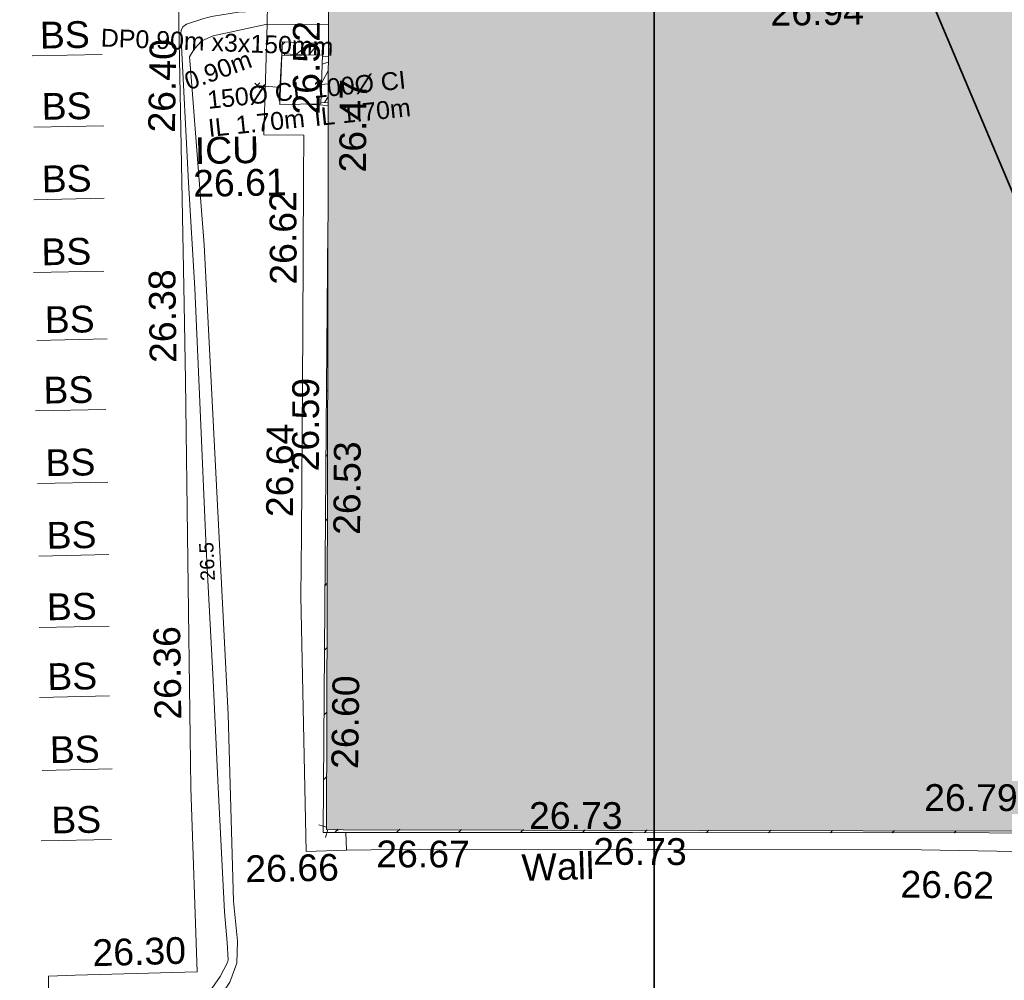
# Model space of a CAD drawing. Header units: millimetres. Extents: x -290717 to 520720, y -103372 to 287762.
# Tile 220 of 256: x 52826 to 66623, y -33671 to -20210. Entities that reach past the tile are written whole.
import ezdxf

# ---------------------------------------------------------------- set-up
doc = ezdxf.new("R2010")
doc.units = ezdxf.units.MM
for name, pattern in [('IMPORT-HIDDEN2 _3_', [4762.5, 3175, -1587.5]), ('IMPORT-UG_DRAINAGE_UNIDENTIFIED_QLB2 _2_', [2700, 1500, -300.0000000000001, 0, -250, 150, -300.0000000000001, 0, -200]), ('IMPORT-UG_ELEC_LV_QLB2 _2_', [2700, 1500, -300.0000000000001, 0, -250, 150, -300.0000000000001, 0, -200]), ('IMPORT-UG_ELEC_STREET LIGHTING_QLB2 _2_', [2700, 1500, -300.0000000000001, 0, -250, 150, -300.0000000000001, 0, -200])]:
    doc.linetypes.add(name, pattern=pattern)
for name, color, linetype, lineweight, true_color in [('00_TOPO_EAVE', 7, 'Continuous', 9, 0x666666), ('00_UAV_BIKE_STAND', 1, 'Continuous', 9, 0xff0000), ('00_UAV_BUILDING_HATCH', 7, 'Continuous', 9, 0x999999), ('00_UAV_BUILDING_OUTLINE', 5, 'Continuous', 9, 0x0000ff), ('00_UAV_CONCRETE', 9, 'Continuous', 9, 0x808080), ('00_UAV_FOOTPATH', 7, 'Continuous', 9, 0xa50000), ('00_UAV_FORM_LINES', 7, 'Continuous', 9, 0x666666), ('00_UAV_SERV_IC', 5, 'Continuous', 9, 0x0000ff), ('00_UAV_WALL', 7, 'Continuous', 9, 0x7c00a5), ('01_DTM_CONTOUR_MNR', 7, 'Continuous', 9, 0xa5a552), ('01_DTM_CONTOUR_MNR_LABELS', 7, 'Continuous', 9, 0xa5a552), ('12333-PUM-2D-U-0001-C01 - Rev2_REVIT IMPORT_dwg', 7, 'Continuous', 9, 0x767676), ('A_RHA_Line', 7, 'Continuous', 9, 0x00a600), ('PUM-CHAMBER EXTENTS', 6, 'IMPORT-HIDDEN2 _3_', 9, 0xff00ff), ('PUM-ELECTRIC-LV-QLB2', 1, 'IMPORT-UG_ELEC_LV_QLB2 _2_', 9, 0xff0000), ('PUM-ELECTRIC-MH', 1, 'Continuous', 9, 0xff0000), ('PUM-UNIDENTIFIED-QLB2', 150, 'IMPORT-UG_DRAINAGE_UNIDENTIFIED_QLB2 _2_', 9, 0x007fff)]:
    doc.layers.add(name, color=color, linetype=linetype, lineweight=lineweight, true_color=true_color)
for name, color, linetype, lineweight in [('A_RHA_Detail', 7, 'Continuous', 9), ('A_RHA_Text', 7, 'Continuous', 9), ('GEN-TEXT', 7, 'Continuous', 9)]:
    doc.layers.add(name, color=color, linetype=linetype, lineweight=lineweight)
doc.styles.add('Arial_1', font='arial.ttf', dxfattribs={"height": 250})
doc.styles.add('Swis721 Lt BT_1', font='swissl.ttf', dxfattribs={"height": 200})
doc.styles.add('Swis721 Lt BT_2', font='swissl.ttf', dxfattribs={"height": 375})

# ---------------------------------------------------------------- blocks, each defined once
blk = doc.blocks.new('12333-PUM-2D-U-0001-C01 - Rev2_REVIT IMPORT_dwg_MSL_Eaves_SYM_1-V103-Site Location Plan Existing')
at = {"layer": '00_TOPO_EAVE', "color": 254, "true_color": 0xcccccc}
for p, q in [((-66.62497351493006, 21.6903242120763), (-356.5791934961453, 116.0873754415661)), ((-116.0873754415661, -356.5791934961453), (-22.29152353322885, -68.47164433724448)), ((356.5791934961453, -116.0873754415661), (225.1817043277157, -73.30981035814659))]:
    blk.add_line(p, q, dxfattribs=at)
blk = doc.blocks.new('12333-PUM-2D-U-0001-C01 - Rev2_REVIT IMPORT_dwg_MGS62954_T2_Galway_ITM_3d_Rev1-2077680-Site Location Plan Existing')
at = {"layer": '00_UAV_BUILDING_HATCH', "true_color": 0xcccccc}
h = blk.add_hatch(dxfattribs=at)
h.set_pattern_fill('FP_1', color=254, style=0, pattern_type=2)
h.set_pattern_definition([(45, (0, 0), (-441.9417382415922, 441.9417382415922), [])])
h.paths.add_polyline_path([(533971675.2825558, 725522593.5417731), (533971674.2385213, 725522613.4642802), (533958527.84701, 725522878.4017946), (533958667.9126847, 725530330.2946466), (533958477.7048926, 725522832.8325349), (533971673.891213, 725522593.567)])
h.paths.add_polyline_path([(533967520.1126879, 725534544.5790929), (533967522.6341133, 725534550.2937528), (533958779.7048925, 725534736.8325346), (533958779.3318969, 725534715.4636313), (533966666.4611503, 725534561.2682025)])
at = {"layer": '00_UAV_BIKE_STAND', "color": 254, "true_color": 0xcccccc}
for p, q in [((533955572.0902099, 725533786.8644042), (533954589.0902098, 725533783.8644043)), ((533955579.0902098, 725532787.8644042), (533954596.0902098, 725532784.8644042)), ((533955563.0902098, 725531771.8644043), (533954580.0902097, 725531768.8644043)), ((533955540.0902098, 725530749.8644041), (533954557.0902098, 725530746.8644044)), ((533955571.0902098, 725529798.8644042), (533954588.0902099, 725529795.8644042)), ((533955535.0902097, 725528811.8644042), (533954552.0902098, 725528808.8644041)), ((533955546.0902098, 725527794.8644041), (533954563.09021, 725527791.8644042)), ((533955544.0902095, 725526776.8644042), (533954561.0902097, 725526773.8644042)), ((533955530.0902098, 725525774.8644043), (533954547.0902098, 725525771.8644043)), ((533955519.0902098, 725524796.8644043), (533954536.0902098, 725524793.8644043)), ((533955537.0902098, 725523772.8644041), (533954554.0902097, 725523769.864404)), ((533955510.0902097, 725522786.8644042), (533954527.0902097, 725522783.8644042))]:
    blk.add_line(p, q, dxfattribs=at)
at = {"layer": '00_UAV_BUILDING_OUTLINE', "color": 254, "true_color": 0xcccccc, "flags": 128}
blk.add_lwpolyline([(533958692.4888417, 725531299.0183951), (533958621.348977, 725528494.882806), (533958494.5531965, 725523496.9458159), (533958477.7048926, 725522832.8325349), (533962810.820717, 725522754.2670121), (533967807.9413472, 725522663.6621425), (533971675.2825558, 725522593.5417731)], dxfattribs=at)
at = {"layer": '00_UAV_CONCRETE', "color": 254, "true_color": 0xcccccc, "flags": 128}
blk.add_lwpolyline([(533958800.5362047, 725522577.8525178), (533958233.5362049, 725522570.8525177), (533958224.5362047, 725526141.8525177), (533958245.4250489, 725527003.4387139), (533958315.09021, 725529876.8644042), (533958363.3828346, 725532001.7398877), (533958377.0902098, 725532604.8644043), (533957819.0902099, 725532622.8644043), (533957893.09021, 725534168.8644043), (533958748.1828706, 725534147.7799276)], dxfattribs=at)
at = {"layer": '00_UAV_FOOTPATH', "color": 254, "true_color": 0xcccccc, "flags": 128}
blk.add_lwpolyline([(533954543.5362046, 725518295.8525176), (533954594.5362048, 725520886.8525176), (533954969.5556239, 725520890.8114558), (533956678.5362046, 725520908.8525175), (533956635.5362048, 725523490.8525175), (533956638.2012002, 725524198.186704), (533956647.5362047, 725526675.8525176), (533956657.7498484, 725529198.0418938), (533956662.0902098, 725530269.8644043), (533956655.3128027, 725534197.9389223), (533956654.748715, 725534524.8749026), (533957901.8410175, 725534469.5161713), (533957893.0902098, 725534168.8644043)], dxfattribs=at)
at = {"layer": '00_UAV_FORM_LINES', "color": 254, "true_color": 0xcccccc, "flags": 128}
blk.add_lwpolyline([(533954629.5362047, 725518644.8525176), (533954661.5365, 725519154.8525002), (533954730.5365, 725519313.8525002), (533954815.5365, 725519416.8525001), (533955037.5365, 725519566.8525001), (533955210.5365, 725519673.8525001), (533956348.5365, 725520080.8525002), (533956733.5365, 725520283.8525002), (533956933.5365, 725520465.8525001), (533957134.5365, 725520757.8525002), (533957235.5365, 725521022.8525002), (533957253.5365002, 725521328.8525002), (533957204.5365002, 725521890.8525002), (533957175.5365001, 725524506.8525001), (533957069.5365002, 725527624.8525002), (533956955.5365, 725531093.8525001), (533956805.5365, 725533566.8525002), (533956795.5365001, 725533729.8525002), (533956860.5365, 725533838.8525001), (533956971.5365002, 725533951.8525001), (533957133.5365001, 725534022.8525002), (533957893.0902098, 725534168.8644043)], dxfattribs=at)
at = {"layer": '00_UAV_SERV_IC', "color": 254, "true_color": 0xcccccc}
for p, q in [((533958050.7000002, 725533042.2000002), (533958088.8000001, 725533728)), ((533958088.8000001, 725533728), (533958660.3000002, 725533728.0000001)), ((533958660.3000002, 725533728.0000001), (533958622.2000001, 725533042.2)), ((533958050.7000002, 725533042.2000002), (533958622.2000001, 725533042.2))]:
    blk.add_line(p, q, dxfattribs=at)
at = {"layer": '00_UAV_WALL', "color": 254, "true_color": 0xcccccc, "flags": 128}
for points in [[(533963181.9982296, 725522511.875363), (533959842.5362046, 725522571.8525176), (533958800.5362046, 725522577.8525177), (533958797.8683781, 725522827.0275176)], [(533963181.9982296, 725522511.875363), (533966853.3220001, 725522441.2110001), (533968180.5371634, 725522397.8649372), (533968782.322, 725522378.211), (533968730.3220001, 725519482.2110002), (533970231.6073134, 725519468.8724818), (533973007.3220001, 725519444.211), (533975231.0834205, 725519404.6285964), (533977052.322, 725519372.211), (533980229.7220891, 725519289.6698439), (533980709.322, 725519277.2110001), (533982789.322, 725519240.2110001), (533982804.322, 725519555.211), (533982455.9755315, 725519566.7667973), (533980716.4463534, 725519624.4726977), (533980513.3220001, 725519631.211), (533977034.3220001, 725519707.211), (533975717.7391781, 725519728.589882), (533973339.3220001, 725519767.2110001), (533970718.6760166, 725519815.1079239), (533969126.3220001, 725519844.211), (533969219.536383, 725522661.4573479)]]:
    blk.add_lwpolyline(points, dxfattribs=at)
at = {"layer": '01_DTM_CONTOUR_MNR', "color": 254, "true_color": 0xcccccc, "flags": 128}
blk.add_lwpolyline([(533956847.5215587, 725520627.2245289), (533956999.5119048, 725520840.3003664), (533957106.3580046, 725521032.7278092), (533957115, 725521071.724138), (533957105.1681912, 725521312.816565), (533957074.8446395, 725521743.9854128), (533957016.4565157, 725523487.8532226), (533956972.373592, 725524986.3194067), (533956916.2042395, 725526656.2158893), (533956909.9035822, 725526843.532373), (533956857.19301, 725528891.385351), (533956810.8275862, 725530482.6551725), (533956752.6324486, 725531972.5343386), (533956681.5083334, 725534065.6107143), (533956685.1764706, 725534103.1764708), (533956708.9705883, 725534153.6764705), (533956761.7547019, 725534192.014806), (533957003.8933641, 725534266.3380643), (533957076.0350714, 725534284.4281503), (533957141.4958211, 725534295.899705), (533957492.2927958, 725534347.3559155), (533957896.6891675, 725534357.2966894), (533958176.7287375, 725534353.4667196), (533958752.4040335, 725534363.6933224)], dxfattribs=at)
at = {"xscale": 0.375, "yscale": 0.375, "zscale": 0.375}
blk.add_blockref('12333-PUM-2D-U-0001-C01 - Rev2_REVIT IMPORT_dwg_MSL_Eaves_SYM_1-V103-Site Location Plan Existing', (533958553.3475974, 725522895.8244071), dxfattribs=at)
at = {"layer": '00_UAV_BIKE_STAND', "color": 251, "true_color": 0x666666, "char_height": 375, "width": 778.8190080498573, "attachment_point": 1, "line_spacing_factor": 1.005061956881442, "style": 'Swis721 Lt BT_2'}
for insert in [(533954704.0043787, 725534258.9035842), (533954711.0043787, 725533259.9035841), (533954695.0043787, 725532243.9035842), (533954672.0043787, 725531221.9035844), (533954703.0043787, 725530270.9035844), (533954667.0043786, 725529283.9035842), (533954678.0043787, 725528266.9035841), (533954676.0043786, 725527248.9035842), (533954662.0043787, 725526246.9035842), (533954651.0043787, 725525268.9035842), (533954669.0043786, 725524244.9035841), (533954672.0852097, 725523258.9953876)]:
    blk.add_mtext('BS', dxfattribs=dict(at, insert=insert))
at = {"layer": '00_UAV_BUILDING_OUTLINE', "color": 251, "true_color": 0x666666, "char_height": 375, "width": 1495.902363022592, "attachment_point": 1, "line_spacing_factor": 1.005061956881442, "style": 'Swis721 Lt BT_2'}
for s, insert, rotation in [('26.94', (533964945.0101816, 725534399.9837519), 359.84356979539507), ('26.52', (533958228.4211019, 725532897.7950988), 88.87999528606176), ('26.47', (533958863.416393, 725532076.5041312), 88.54673936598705), ('26.59', (533958130.6995297, 725527899.3157301), 88.87999527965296), ('26.53', (533958692.8690832, 725527000.225664), 88.54673936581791), ('26.60', (533958607.9593487, 725523722.6312821), 88.22159023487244), ('26.79', (533966910.7354787, 725523362.2348969), 358.87999527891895), ('26.73', (533961369.7653077, 725523206.6447663), 358.96126024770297), ('26.67', (533959221.0077078, 725522706.2461993), 358.8423475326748), ('26.73', (533962261.432188, 725522688.0653958), 358.8799952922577)]:
    blk.add_mtext(s, dxfattribs=dict(at, insert=insert, rotation=rotation))
at = {"layer": '00_UAV_CONCRETE', "color": 251, "true_color": 0x666666, "char_height": 375, "width": 1495.902363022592, "attachment_point": 1, "line_spacing_factor": 1.005061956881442, "style": 'Swis721 Lt BT_2'}
for s, insert, rotation in [('26.62', (533957867.1790063, 725530518.3677624), 89.35398961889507), ('26.64', (533957756.4003038, 725527265.3684055), 88.61115673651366)]:
    blk.add_mtext(s, dxfattribs=dict(at, insert=insert, rotation=rotation))
at = {"layer": '00_UAV_CONCRETE', "color": 251, "true_color": 0x666666, "insert": (533957378.5954514, 725522528.4631644), "char_height": 375, "width": 1495.902363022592, "attachment_point": 1, "line_spacing_factor": 1.005061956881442, "style": 'Swis721 Lt BT_2'}
blk.add_mtext('26.66', dxfattribs=at)
at = {"layer": '00_UAV_FOOTPATH', "color": 251, "true_color": 0x666666, "char_height": 375, "width": 1495.902363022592, "attachment_point": 1, "line_spacing_factor": 1.005061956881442, "style": 'Swis721 Lt BT_2'}
for s, insert, rotation in [('26.40', (533956196.4342631, 725532684.4456902), 87.93019343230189), ('26.38', (533956163.5366718, 725529450.0452672), 89.76798115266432), ('26.36', (533956143.9170157, 725524450.0507736), 89.78412995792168), ('26.30', (533955214.3140345, 725521388.6524799), 0.604827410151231)]:
    blk.add_mtext(s, dxfattribs=dict(at, insert=insert, rotation=rotation))
at = {"layer": '00_UAV_SERV_IC', "color": 251, "true_color": 0x666666, "char_height": 375, "attachment_point": 1, "line_spacing_factor": 1.005061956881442, "style": 'Swis721 Lt BT_2'}
for s, insert, width in [('ICU', (533956846.5129313, 725532603.1682149), 1021.012723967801), ('26.61', (533956814.8530725, 725532144.4099594), 1495.902363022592)]:
    blk.add_mtext(s, dxfattribs=dict(at, insert=insert, width=width))
at = {"layer": '00_UAV_WALL', "color": 251, "true_color": 0x666666, "char_height": 375, "attachment_point": 1, "line_spacing_factor": 1.005061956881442, "style": 'Swis721 Lt BT_2'}
for s, insert, width, rotation in [('Wall', (533961247.2511899, 725522477.0133505), 1130.237340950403, 0.7146768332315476), ('26.62', (533966560.3017867, 725522154.922226), 1495.902363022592, 358.12878181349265)]:
    blk.add_mtext(s, dxfattribs=dict(at, insert=insert, width=width, rotation=rotation))
at = {"layer": '01_DTM_CONTOUR_MNR_LABELS', "color": 251, "true_color": 0x666666, "insert": (533956816.7472715, 725526653.5087479), "char_height": 200, "width": 620.5117196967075, "attachment_point": 2, "rotation": 91.55916169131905, "line_spacing_factor": 1.005061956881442, "style": 'Swis721 Lt BT_1'}
blk.add_mtext('26.5', dxfattribs=at)
blk = doc.blocks.new('12333-PUM-2D-U-0001-C01 - Rev2_REVIT IMPORT_dwg-1620468-Site Location Plan Existing')
at = {"layer": 'PUM-CHAMBER EXTENTS', "true_color": 0xffaaff}
h = blk.add_hatch(dxfattribs=at)
h.set_pattern_fill('FP_3', color=211, style=0, pattern_type=2)
h.set_pattern_definition([(45, (-533641079.65, -725615854.3560001), (-265.1650429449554, 265.1650429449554), []), (45, (-533640902.873, -725615854.3560001), (-265.1650429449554, 265.1650429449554), [])])
h.paths.add_polyline_path([(317647.186407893, -82798.46021216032), (317660.8248804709, -81966.97061995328), (317021.3501529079, -81933.35617869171), (316971.9088096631, -82762.96376768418), (316973.777607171, -82763.06200234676), (317009.1501529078, -82126.35617865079), (317580.6501529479, -82126.3561786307), (317543.613505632, -82793.01582931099), (317646.3119779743, -82798.41424713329)])
at = {"layer": 'GEN-TEXT', "color": 253, "true_color": 0xaaaaaa}
for p, q in [((316622.9948138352, -82576.71151775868), (316693.7054919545, -82506.00083963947)), ((316693.7054919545, -82576.71151775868), (316622.9948138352, -82506.00083963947))]:
    blk.add_line(p, q, dxfattribs=at)
at = {"layer": 'PUM-CHAMBER EXTENTS', "color": 211, "linetype": 'Continuous', "true_color": 0xffaaff}
for p, q in [((316973.7776071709, -82763.06200234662), (316960.35015292, -82762.3561787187)), ((317647.186407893, -82798.46021216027), (317543.613505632, -82793.01582931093))]:
    blk.add_line(p, q, dxfattribs=at)
at = {"layer": 'PUM-CHAMBER EXTENTS', "color": 211, "linetype": 'Continuous', "true_color": 0xffaaff, "flags": 128}
blk.add_lwpolyline([(316960.35015292, -82762.3561787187), (317021.350152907, -81933.35617869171), (317663.4395586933, -81967.10806236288)], dxfattribs=at)
at = {"layer": 'PUM-ELECTRIC-MH', "color": 21, "true_color": 0xffaaaa}
for p, q in [((317579.6719113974, -82143.96452651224), (317659.8560194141, -82150.40686517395)), ((317646.4497231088, -82836.14179689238), (317347.9144386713, -82812.1561786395))]:
    blk.add_line(p, q, dxfattribs=at)
at = {"layer": 'PUM-ELECTRIC-MH', "color": 21, "true_color": 0xffaaaa, "flags": 128}
blk.add_lwpolyline([(317048.0709130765, -82126.35617864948), (317049.35015284, -82101.35617863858), (317360.5108672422, -82126.35617863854)], dxfattribs=at)
at = {"layer": 'PUM-UNIDENTIFIED-QLB2', "color": 141, "true_color": 0xaad4ff}
for p, q in [((316658.3501528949, -82541.35617869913), (316984.3873781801, -82572.08612405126)), ((317557.5771842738, -82541.66961413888), (317652.3691528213, -82533.36169735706))]:
    blk.add_line(p, q, dxfattribs=at)
blk.add_blockref('12333-PUM-2D-U-0001-C01 - Rev2_REVIT IMPORT_dwg_MGS62954_T2_Galway_ITM_3d_Rev1-2077680-Site Location Plan Existing', (-533641079.6498471, -725615854.3561786))
at = {"layer": 'PUM-ELECTRIC-LV-QLB2', "char_height": 250, "attachment_point": 2, "line_spacing_factor": 0.9417779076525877, "style": 'Arial_1'}
for s, insert, width, rotation in [('DP0.90m x3x150mm', (316113.2379256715, -81798.91562298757), 3893.2779916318, 356.72413011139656), ('0.90m', (316070.0966509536, -82198.73570369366), 1160.025439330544, 19.15735974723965)]:
    blk.add_mtext(s, dxfattribs=dict(at, insert=insert, width=width, rotation=rotation))
at = {"layer": 'PUM-UNIDENTIFIED-QLB2', "char_height": 250, "width": 1609.956150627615, "attachment_point": 2, "rotation": 5.008814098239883, "line_spacing_factor": 0.9417779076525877, "style": 'Arial_1'}
for s, insert in [('150Ø CI\\PIL 1.70m', (316591.5384285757, -82550.85941367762)), ('100Ø CI\\PIL 1.70m', (318078.379406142, -82425.38760123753))]:
    blk.add_mtext(s, dxfattribs=dict(at, insert=insert))

msp = doc.modelspace()

# ---------------------------------------------------------------- hatches: boundary and pattern name
at = {"layer": 'A_RHA_Detail', "true_color": 0xc0c0c0}
h = msp.add_hatch(color=9, dxfattribs=at)
h.paths.add_polyline_path([(-80880.60083898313, -68502.79057078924), (-80400.86592458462, -68483.4150911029), (-80400.86592458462, -62984.64684182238), (-24474.85765180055, -63009.32043784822), (-24456.14471274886, -50840.30023854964), (-36622.55041054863, -50831.65104346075), (-36622.5504104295, -44228.57792609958), (-50959.05265825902, -44213.68205212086), (-50959.05265825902, -42573.78171509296), (-54563.93258049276, -42571.21897729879), (-54565.69773355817, -45054.17447471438), (-92408.82109324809, -45027.27149617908), (-92411.78875845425, -49201.74309219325), (-100061.9988811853, -49201.74309219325), (-100052.221444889, -64852.82557835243), (-86120.90825231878, -64852.82557835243), (-86092.16626519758, -62957.90041523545), (-84861.10047611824, -62957.90041520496), (-84854.79054275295, -68240.10973718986), (-80870.60226895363, -68240.10973718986)])
h.paths.add_polyline_path([(-137238.9269955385, -68461.93840922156), (-132719.7426408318, -68433.06336920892), (-132847.0731201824, -62850.0428228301), (-130454.6837966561, -62916.63108081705), (-130498.2830220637, -61355.8539363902), (-117581.136331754, -61423.42893434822), (-117492.3908565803, -49183.91309186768), (-125136.5200282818, -49178.47881939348), (-125133.5727033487, -45032.61887132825), (-163007.1824077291, -45005.69421944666), (-163007.1824077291, -44090.29634113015), (-163123.8521375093, -44090.21339942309), (-163122.6389897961, -42383.751842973), (-166563.8543420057, -42383.75184295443), (-166565.0349082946, -44044.3982420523), (-193158.4656786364, -44025.49275802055), (-193195.152889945, -62863.6565097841), (-137269.7106414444, -62916.63108078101), (-137254.3708868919, -65679.90523788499)])
h.paths.add_polyline_path([(120310.9497607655, -32334.2823016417), (120312.4652266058, -31610.73011961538), (133451.2244789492, -31638.24899384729), (133469.2230092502, -19717.98315777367), (121295.7536929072, -19692.48606427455), (121319.8434528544, -8190.941560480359), (112277.0825929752, -8172.001674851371), (112263.1769726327, -14811.12345451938), (78285.85310969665, -14739.95861435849), (78292.82277619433, -8167.077575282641), (76545.55099677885, -8163.40371230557), (69355.76844230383, -8152.931592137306), (69353.66597202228, -9156.746357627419), (68372.60878942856, -9154.691552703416), (68372.60878942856, -13705.52853212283), (69333.72334743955, -13707.54156767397), (69325.07112544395, -16249.53369225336), (66623.4489111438, -16249.53369225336), (66619.79243932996, -17995.29925522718), (65989.07757491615, -17995.29925522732), (65985.44262769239, -19730.78799479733), (57152.23993372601, -19712.28702423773), (57127.42535098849, -31559.89461998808), (70277.87165423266, -31587.43801817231), (70277.87165428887, -32271.74147154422), (78263.96947906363, -32285.12944888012), (78266.62669288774, -31019.79372153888), (112335.8856506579, -31091.15111856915), (112335.8856506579, -32317.57330550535), (119781.4233959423, -32333.17321910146)])
h.paths.add_polyline_path([(7503.71740934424, -1791.43926322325), (15482.43097389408, -674.0213230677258), (15484.0826184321, 148.1327206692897), (56188.28042539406, 205.5276654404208), (56155.8432600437, 14338.31663138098), (18016.62665932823, 14236.4814953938), (17967.9025208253, 34313.18372075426), (21727.10644861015, 34324.06926249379), (21708.9097307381, 40608.10218319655), (18009.66447156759, 40608.10218325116), (17995.54603703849, 45483.75063445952), (9770.084212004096, 45420.63294734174), (3966.216019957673, 45443.14492469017), (3984.771235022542, 14176.56786831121), (1023.062455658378, 14176.56786840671), (-276.5134647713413, 14190.52623465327), (-231.6790044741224, 5976.811441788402), (-226.4491536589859, 193.7444677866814), (1220.250839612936, 179.5999159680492), (7477.609307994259, 143.2867556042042), (7488.638446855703, -674.0213230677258)])
h.paths.add_polyline_path([(77755.59663317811, 53.47451145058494), (77729.51881611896, 1699.844979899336), (94464.47132486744, 1659.976083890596), (94606.37913471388, 17991.39023626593), (88810.41901146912, 18015.03260816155), (88799.89418497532, 14436.74271609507), (69413.88950349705, 14457.87738898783), (69377.35724448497, 99.62816357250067), (70760.85642036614, 92.0068082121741)])
h.paths.add_polyline_path([(61252.12079698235, 46453.95617369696), (105774.7348988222, 46472.68783510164), (105768.2642197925, 61852.61234310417), (92285.13876306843, 61852.61234310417), (92308.59670397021, 65784.30757142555), (96107.46680002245, 65767.6044524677), (96059.6808111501, 75209.20847378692), (101084.8427276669, 75071.88872768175), (104988.0046543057, 74765.36560410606), (108403.6894220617, 74363.84089439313), (112009.2703903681, 73787.25420864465), (115645.3524814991, 73049.69667210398), (116890.8108050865, 72761.69136255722), (120208.9929832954, 71893.18353872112), (120865.241739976, 71703.68487155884), (124135.6329505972, 70669.67317909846), (127435.6253142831, 69480.50055823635), (127820.4368655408, 69394.93141813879), (128274.3081769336, 69331.69585757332), (128731.879114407, 69306.66104520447), (129189.9401456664, 69320.00258265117), (129645.2782985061, 69371.62688830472), (130094.6997111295, 69461.17185607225), (130535.0520071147, 69588.00939078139), (130963.2464342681, 69751.2498188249), (131376.279516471, 69949.74812593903), (131771.254123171, 70182.11198906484), (132162.5575600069, 70460.54046602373), (132496.0921582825, 70741.69081117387), (132820.8713676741, 71064.98072578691), (133117.4593294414, 71414.31364276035), (133383.77568926, 71787.23923958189), (133616.5473239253, 72178.53728446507), (133817.1647262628, 72590.54524901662), (133982.6025969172, 73017.89547517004), (134111.7005086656, 73457.59040804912), (134203.5529320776, 73906.545904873), (134257.5155882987, 74361.61286220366), (134272.5462649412, 74819.59931534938), (134250.5259874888, 75277.29281749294), (134189.6227572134, 75731.48297750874), (134090.9274700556, 76178.98397761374), (133955.1324028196, 76616.65691996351), (133783.1900598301, 77041.4318434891), (133576.3064937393, 77450.3292564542), (133335.9328436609, 77840.48103831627), (133063.7551572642, 78209.15055536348), (132761.6825665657, 78553.75185442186), (132431.8338935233, 78871.86780505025), (132076.5227904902, 79161.26705200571), (131698.2415079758, 79419.91966864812), (131299.6434187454, 79646.01139199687), (131093.5942456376, 79746.34209763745), (132146.0467355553, 83110.22226149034), (122787.763295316, 86282.54285521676), (121604.3555410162, 82800.35918872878), (117095.9864226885, 83870.84033788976), (116841.9598400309, 83526.35449576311), (116120.5435466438, 91221.9361197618), (110237.7341284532, 91274.27491024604), (110194.3680786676, 90435.39030217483), (104988.0046543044, 90486.49901569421), (104973.2761846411, 94309.82427956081), (103746.1314668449, 94309.82427962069), (103839.9937121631, 122852.1474272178), (96365.09202303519, 122931.9599471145), (96350.3400238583, 123952.416858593), (104555.5505249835, 123902.1925258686), (104607.3234457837, 120248.5396157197), (125502.5015002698, 120134.193340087), (125662.0200253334, 137657.3796883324), (114479.5865733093, 137699.2256881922), (114382.3062641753, 129149.9458158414), (104644.1590035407, 129187.997507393), (104577.9931702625, 126217.3903165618), (101184.4926405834, 126159.1566967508), (101264.6166812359, 135959.2655565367), (89967.23177303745, 135988.8856164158), (89927.63362986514, 125823.6463181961), (93630.53562299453, 125840.7948842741), (93580.6568888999, 122931.9599471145), (88697.38835373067, 122904.7310127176), (88679.38989541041, 95739.0914377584), (86378.25848993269, 95739.0914377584), (86378.18187189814, 96178.10083375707), (83279.5074328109, 96200.92083330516), (83273.62493422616, 95735.74732136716), (70169.67509616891, 95733.22421950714), (70166.2684274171, 96272.07409350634), (66674.99731291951, 96257.14073659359), (66654.74538556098, 95755.71092140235), (65784.77231076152, 95755.71092140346), (65887.65094981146, 117470.6305650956), (53473.34271625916, 117487.9046429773), (53434.44066306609, 98570.4634906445), (40649.41626913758, 98570.46349066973), (40610.16711556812, 94406.01479082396), (38853.82372865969, 94410.36303444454), (38848.65589191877, 89463.65332732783), (40612.46601909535, 89518.45976927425), (40665.38257359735, 86257.73741131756), (38372.19584673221, 86305.7230928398), (38369.79373532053, 76901.0507917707), (50937.95125076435, 76944.40198877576), (50922.88567283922, 74598.78180893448), (56484.90611318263, 74588.85093774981), (56484.9061131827, 75194.85181998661), (92465.40372273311, 75233.02581663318), (92645.92783659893, 71766.64845097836), (89810.5550181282, 69362.83965827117), (85313.16173971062, 69360.94750424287), (85313.16173971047, 66907.40508090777), (75210.14498260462, 66903.15451592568), (75210.14498260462, 63815.70944554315), (70819.40014306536, 63815.70999204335), (70819.21601502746, 64253.35708063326), (69456.8341568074, 64253.35708063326), (69455.71957374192, 66901.99623168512), (61303.3285675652, 66898.56680686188), (61304.56054652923, 63970.32021231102), (70500.41048205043, 63970.32021223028), (70500.40885431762, 61852.59006210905), (61245.64388480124, 61848.69637492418), (61252.12079698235, 46455.07044720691)])
h.paths.add_polyline_path([(-17153.16561239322, 48569.32684293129), (-17153.16561227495, 60770.38083690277), (-29362.88357762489, 60774.7042869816), (-29362.88357762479, 67399.20394583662), (-43507.25361058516, 67405.01911302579), (-43488.53133082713, 69093.07334179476), (-45766.41866234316, 69109.32868391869), (-45794.34620035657, 67405.01911302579), (-47272.11273197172, 67404.21245453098), (-47272.44887636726, 66454.91798912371), (-86004.56386335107, 66468.6329952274), (-86006.66970790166, 60521.58362724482), (-92662.8772251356, 60521.58362724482), (-92666.53762789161, 50184.35611936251), (-79752.016597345, 50179.78302554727), (-79752.016597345, 48591.49323813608), (-17157.71631240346, 48569.32845421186)])
h.paths.add_polyline_path([(-201056.4185879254, 48628.75479108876), (-138377.9751621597, 48634.64535782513), (-138377.9751621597, 50133.28202330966), (-125467.710581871, 50134.49533928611), (-125468.6909603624, 60566.19036866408), (-132186.8595615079, 60565.86652591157), (-132187.4203588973, 66533.01978768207), (-170643.3098734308, 66805.61809689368), (-170643.3098732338, 67738.78475851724), (-200340.0100486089, 67488.93693767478), (-200348.7175167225, 60827.7802510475), (-201057.5650552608, 60827.71357562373), (-201056.6510294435, 51102.0431337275)])
h.paths.add_polyline_path([(-240051.5126725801, 54769.1949116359), (-239444.4902595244, 54811.10754483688), (-239186.5396225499, 54841.92927608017), (-238764.8191578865, 54940.98166103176), (-238382.4735933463, 55122.46891391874), (-237990.3402229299, 55354.87497237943), (-237269.2031026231, 55936.21514997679), (-237030.2712443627, 56228.66101920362), (-236793.0039600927, 56569.31473977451), (-236554.5880579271, 57004.26389721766), (-236432.7219585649, 57267.46508911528), (-236300.0815274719, 57753.26239002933), (-236250.7285154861, 58017.17885687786), (-236235.6490610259, 58516.21786795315), (-236233.2538430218, 58987.85640057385), (-236213.702979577, 59823.48083772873), (-236363.8287856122, 59820.8603820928), (-236634.0279869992, 60698.06075831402), (-236391.9547756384, 61432.1972634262), (-236225.4740089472, 61435.10319604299), (-236201.6036570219, 62637.68779599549), (-232563.5271750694, 62639.28734435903), (-232563.5271750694, 63049.03842407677), (-232732.1945866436, 63049.15302221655), (-232860.1521278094, 63457.9589027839), (-232731.6068089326, 63914.24862701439), (-232560.8209657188, 63914.24862701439), (-232521.9864006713, 70597.99604498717), (-240628.6947850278, 70598.85496274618), (-240629.7923196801, 72350.98321581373), (-246412.6011213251, 72347.36085937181), (-246412.6011213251, 70616.45923939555), (-254449.5805725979, 70618.60952619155), (-254454.637144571, 70754.06491724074), (-254469.7140363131, 73191.6627625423), (-263883.2532625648, 73267.83063692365), (-263902.4181505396, 68260.74348557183), (-263714.8217520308, 68259.82096576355), (-263552.9672900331, 67819.6543439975), (-263719.0883117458, 67392.20684197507), (-263913.629869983, 67392.20684288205), (-263956.7001914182, 58633.76423459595), (-260181.1963171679, 58611.22607638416), (-260192.3146984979, 56354.25111578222), (-257184.684388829, 56339.46086010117), (-257213.4419958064, 57092.93866025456), (-257338.5163846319, 57093.27331227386), (-257471.0109295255, 57531.7457231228), (-257338.5163845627, 58062.22513700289), (-257203.4956297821, 58064.06881293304), (-257173.5751889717, 58598.54056827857), (-256478.2273617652, 58575.27357918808), (-256478.2273617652, 58788.51859477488), (-256013.0091299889, 58911.92701537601), (-255397.0786589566, 58780.99767608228), (-255397.0786664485, 58595.98242230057), (-243809.8853614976, 58585.92793205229), (-243805.3570672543, 58352.04527760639), (-243740.9394682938, 57884.52572396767), (-243619.083060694, 57421.84877501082), (-243424.3877541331, 56943.65915328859), (-243247.1437899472, 56608.24157716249), (-243003.0710577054, 56249.99021479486), (-242732.2093200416, 55932.75703086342), (-242371.7230179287, 55603.12658814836), (-242141.2551255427, 55424.88676771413), (-241804.9643038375, 55216.88439829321), (-241529.464082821, 55077.02869058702), (-241100.6275144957, 54917.18295005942), (-240836.2134980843, 54840.82833179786), (-240453.4486196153, 54788.6078413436), (-240203.3756532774, 54776.52967577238)])
h.paths.add_polyline_path([(40276.69022620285, 59895.3641775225), (40328.62676026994, 69196.9439153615), (36588.99968782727, 69217.82459101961), (36619.46637569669, 74674.25962431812), (32264.36460075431, 74687.02318924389), (32233.48293864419, 69156.26826309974), (11916.69390488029, 69269.70959690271), (11966.66200108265, 78218.75165977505), (29087.50901742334, 78123.15526811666), (29143.44567202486, 88141.13700481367), (15719.34879623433, 88216.09212957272), (15732.60379610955, 90589.99788900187), (4594.294101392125, 90652.19003492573), (4525.129359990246, 78265.12250452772), (10096.76365550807, 78234.01258734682), (10077.43887221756, 74773.03821913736), (4547.641142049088, 74803.91453678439), (4465.579974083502, 60107.16002351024), (19125.89094757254, 60025.30234268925), (19139.86249371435, 62527.53804648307), (31738.59196305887, 62457.19146407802), (31724.55430855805, 59943.11609818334), (38369.79364222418, 59906.01157297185)])
h.paths.add_polyline_path([(-246083.0241259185, 72334.29150213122), (-246083.0594797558, 72334.30275087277), (-246208.2905500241, 72334.29150213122)])
h.paths.add_polyline_path([(-114575.3004830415, 112178.0758696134), (-114575.3246436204, 112178.0758696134), (-114707.2752166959, 115801.5811617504)])
h.paths.add_polyline_path([(-154699.9178766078, 101760.4080976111), (-114382.0503338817, 101776.0542915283), (-114382.0503338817, 106926.936016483), (-113755.641395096, 106927.1791078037), (-113757.5507412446, 111847.2721532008), (-114431.6837526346, 111847.2721532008), (-114431.8098651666, 112178.075869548), (-114575.3004830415, 112178.0758696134), (-114578.9984943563, 121707.2390834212), (-123056.9849702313, 121707.2390834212), (-123068.8201032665, 156452.7036899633), (-119381.2340625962, 156454.1347343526), (-119381.2340625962, 160165.8603541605), (-115501.031452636, 160167.3661472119), (-115503.3750945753, 166206.5793118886), (-132411.7987151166, 166599.6604729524), (-132411.8243306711, 166665.6603411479), (-135275.0124468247, 166664.5489553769), (-135275.0124468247, 166628.1883102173), (-135911.3205077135, 166628.1944503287), (-135911.3479256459, 166352.1604668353), (-152521.1633846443, 166345.7145607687), (-152518.3680955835, 159142.6836790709), (-150699.3133726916, 159117.9265656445), (-150755.6690356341, 122560.6912032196), (-151059.2005266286, 122560.6912032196), (-151061.0981347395, 121302.4374931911), (-154138.3148337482, 121372.6012653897), (-154138.3148337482, 121865.183451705), (-154704.3888425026, 121867.2611370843), (-154688.5451973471, 119352.3937021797), (-154745.5933227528, 119352.3715636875), (-154745.5763474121, 118722.1532660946), (-160794.1544526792, 118748.744283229), (-160794.1544527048, 119410.5425977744), (-163852.1622693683, 119422.408321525), (-163855.0715294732, 118762.2003111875), (-167568.6765459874, 118778.5256058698), (-166634.6619849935, 124395.1277019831), (-166843.6206842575, 124471.2090400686), (-167568.6765459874, 124707.6250904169), (-168028.2173235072, 124841.3808643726), (-168630.5006276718, 124991.3056740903), (-169238.2056070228, 125117.4693074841), (-169850.3952285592, 125219.6772877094), (-170466.1255403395, 125297.7720169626), (-171089.1102599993, 125351.8553033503), (-171704.4065937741, 125381.1774254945), (-172325.0479971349, 125386.3595015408), (-172782.2248668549, 125374.5832363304), (-173401.7764236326, 125337.4554476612), (-174019.3926983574, 125276.0328036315), (-174634.1213722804, 125190.4100127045), (-175245.0145766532, 125080.7190996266), (-176047.1958093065, 124895.7675261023), (-176665.4852587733, 124724.7228134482), (-177045.3001228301, 124609.1129151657), (-177631.5127793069, 124405.2077276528), (-176665.4852586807, 118818.5158793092), (-177558.9402083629, 118822.4435769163), (-177662.2853368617, 125263.4341236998), (-176365.3912352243, 126542.9270807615), (-159462.2970490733, 126319.9103917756), (-157057.7396790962, 128609.0850976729), (-157060.6673204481, 136153.1661957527), (-158638.8016610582, 137740.2441626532), (-159352.3735831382, 137740.2441626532), (-161634.4140635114, 140201.1078539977), (-168727.9404946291, 140256.8191147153), (-171035.0401162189, 137942.884730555), (-174184.1459014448, 137942.884730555), (-176460.1168228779, 140292.2858551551), (-177341.68569345, 140292.285855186), (-177341.7114445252, 140358.4281613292), (-183428.5803825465, 140356.0660244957), (-185921.6385984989, 137917.4639097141), (-185921.6385985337, 131757.309115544), (-186906.8767412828, 131756.9267734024), (-187725.3914540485, 130809.9989183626), (-187724.0588902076, 127376.1828149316), (-186481.0281350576, 126304.557648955), (-186479.4846755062, 122327.2959175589), (-185176.2828158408, 121059.4673825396), (-180304.1129154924, 121059.4673825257), (-180304.1136492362, 118802.0484409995), (-193555.3706955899, 118802.0484409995), (-193555.3686998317, 133117.8341649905), (-192593.6442938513, 133118.2073819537), (-192593.6442938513, 134200.8158367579), (-192224.6284783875, 134200.9592041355), (-192225.5653014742, 136615.0101267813), (-192595.0012461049, 136615.0101267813), (-192595.4357332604, 137734.4745166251), (-193589.2709668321, 137734.4746851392), (-193589.2685988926, 147474.5705834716), (-193163.2062206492, 147492.8644728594), (-192606.8095195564, 147551.4951472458), (-192359.9383250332, 147589.5931622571), (-192199.8207947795, 147616.5827293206), (-191882.7548926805, 147682.9245600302), (-191568.5380071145, 147761.6632019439), (-191020.2573150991, 147932.4221712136), (-190950.5841382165, 147955.8263236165), (-190647.7999969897, 148070.951423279), (-190349.769078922, 148197.8750093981), (-190056.9509284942, 148336.4013817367), (-189769.7970512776, 148486.316942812), (-189375.4954991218, 148717.2624196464), (-189132.9060261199, 148873.2749095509), (-188867.5421091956, 149059.0543930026), (-188609.6764469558, 149255.1087866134), (-188354.9814056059, 149465.3525772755), (-188079.6339208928, 149713.8792482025), (-187884.9836199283, 149901.8220103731), (-187538.2510284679, 150274.4802367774), (-187446.2998447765, 150378.396083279), (-187241.3270201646, 150629.2310214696), (-187046.3599558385, 150887.9197697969), (-186861.699277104, 151154.0634500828), (-186546.1373636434, 151669.8298752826), (-186524.4196769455, 151707.063245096), (-163675.289831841, 151669.8298752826), (-163687.5843044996, 148134.0767945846), (-157303.6541541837, 148136.4921063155), (-157303.6541541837, 155759.9150161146), (-157557.4317586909, 155765.0384228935), (-157555.9168973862, 166678.0466575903), (-187009.2021991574, 166699.7464767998), (-187013.0952111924, 162054.4009359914), (-188707.1775469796, 162044.5925187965), (-188705.9961893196, 155021.5333641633), (-188737.9999316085, 154650.5326603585), (-188799.0133970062, 154283.1866125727), (-188857.2045401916, 154035.4341107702), (-188966.1106131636, 153679.3368924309), (-189102.6200311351, 153332.8820747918), (-189265.8911677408, 152998.2056672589), (-189454.9174010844, 152677.3710606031), (-189645.2484685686, 152421.322012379), (-189916.9563410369, 152104.2450531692), (-190212.7041973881, 151809.4634871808), (-190530.6686598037, 151538.7947475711), (-190868.889367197, 151293.9075915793), (-191225.2810786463, 151076.3118324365), (-191597.6465194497, 150887.3490190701), (-192092.8415776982, 150682.5621956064), (-192485.2937347, 150569.6612301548), (-192903.8930807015, 150482.2408890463), (-193187.215491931, 150440.8868273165), (-193594.1866364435, 150407.1257787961), (-193594.5953882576, 151459.989522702), (-205369.2399268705, 151455.4201248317), (-205354.452352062, 113350.0822379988), (-207187.1580384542, 113349.3709450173), (-207184.3024929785, 105991.0636522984), (-205312.8709512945, 105991.0636522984), (-205311.2365670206, 101769.6553082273), (-175488.645120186, 101781.2285901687), (-175488.645120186, 110889.6985621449), (-154703.462766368, 110897.5679794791), (-154700.5193329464, 103310.2697088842)])
h.paths.add_polyline_path([(193735.9435692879, 113047.8274775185), (208865.0938716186, 114991.026643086), (208976.1154122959, 114126.6471161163), (216447.8967330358, 115086.3281915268), (216038.7305308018, 118271.970241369), (232648.5073383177, 120405.3421627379), (233425.9936153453, 114352.0734369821), (240632.2017567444, 115277.6440986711), (239854.8412683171, 121329.9334728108), (256406.8682407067, 123455.8879629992), (257091.7572256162, 118089.1198988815), (264572.287122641, 119040.8180953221), (261877.8350554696, 138524.7609215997), (259178.7147038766, 138221.6086023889), (259197.3483654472, 137439.0084132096), (254686.1480587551, 136897.0007613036), (255412.6810205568, 131314.8303174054), (240852.7447965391, 129522.4514055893), (239771.0426540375, 137918.8519126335), (240649.582243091, 138010.1984551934), (240062.3063116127, 142776.6750342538), (239165.7694641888, 142685.0143484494), (237630.9646614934, 151018.3171733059), (266172.8791088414, 154560.7889781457), (271297.187694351, 142612.4006970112), (276531.7397502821, 144861.0987145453), (274941.5029779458, 148527.903728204), (302074.530765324, 160134.9084326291), (300215.9323773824, 164320.1841173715), (301528.161327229, 164907.0997990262), (300405.1237791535, 167477.8916353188), (299016.6944531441, 166945.7181825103), (295626.7488506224, 174518.7544287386), (294333.0289184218, 177537.1551681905), (287288.847594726, 174518.7544287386), (289427.6893504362, 169661.0163464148), (272956.7816584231, 162557.1203578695), (271943.2187786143, 164897.4305293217), (267016.3118217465, 162764.0369715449), (268502.3094164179, 159357.043014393), (265200.4029571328, 157946.4096681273), (226856.4166955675, 153146.7821791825), (227510.3041274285, 148852.0205335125), (228280.9873164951, 141179.0007484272), (227302.3544112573, 141050.2812999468), (227895.3788231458, 136433.1758633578), (228748.5501749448, 136523.8855003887), (229602.307730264, 128023.7667641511), (217691.2359889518, 126493.8999679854), (217642.3600127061, 126874.4332670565), (215138.5007311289, 126552.8357430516), (215194.9980427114, 126112.9650749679), (215015.6132225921, 126089.9247571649), (214840.967257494, 127449.6644606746), (192258.7012018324, 124549.1816390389), (193486.3576426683, 114991.026643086)])
h.paths.add_polyline_path([(-78076.24179098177, 117605.518872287), (-78076.23951907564, 117610.0871212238), (-78070.31812256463, 129485.733079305), (-74723.15926546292, 129478.3852560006), (-74723.15926546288, 125435.7860625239), (-48015.64546089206, 125380.0246061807), (-47996.55031653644, 135872.5822179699), (-61198.159180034, 135901.5630078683), (-74714.72264147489, 135923.5088764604), (-74723.62876031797, 131865.2975510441), (-78070.31812256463, 131872.6421692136), (-78062.97909490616, 149549.768943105), (-58292.26570494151, 149541.5607197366), (-58292.26570494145, 148946.2407608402), (-37707.70924049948, 148937.6946534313), (-37707.70924049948, 159740.0690313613), (-44148.26955758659, 159742.7429641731), (-44148.26955758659, 162961.3319175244), (-49829.95437586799, 162961.3319175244), (-49830.92144141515, 160632.0129326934), (-78494.0902662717, 160643.9130440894), (-78494.0902662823, 161615.1537737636), (-78739.22585210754, 161615.2555472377), (-78691.79195364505, 168187.9195488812), (-90844.5764503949, 168126.8149080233), (-90962.52567696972, 152686.7636278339), (-89064.97866810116, 152685.97582136), (-89079.54115383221, 117610.0871212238), (-78374.80210165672, 117605.6428258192)])
h.paths.add_polyline_path([(69254.82576126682, 129235.9722870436), (69259.97086178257, 136167.7892474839), (86068.0992678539, 136131.0235193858), (86008.66431381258, 164703.3084147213), (58789.63167882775, 164723.5115811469), (58789.63167882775, 170119.2062865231), (54460.16324890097, 170122.4198087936), (54457.21717773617, 166153.2792453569), (47042.21516498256, 166158.7829869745), (47041.10931533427, 164668.9097040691), (39173.27935198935, 164674.7495545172), (39172.83712618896, 164078.9539098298), (17014.87910992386, 164095.400525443), (17002.38841206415, 147267.1142245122), (12659.63471563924, 147267.1142245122), (12653.6008753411, 139137.9291796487), (17031.41608901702, 139134.6797717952), (17024.58791744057, 129935.3194463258), (39191.34773726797, 129918.8662983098), (39191.34773726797, 129258.2867272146), (69014.0340609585, 129236.1510132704)])
h.paths.add_polyline_path([(39265.62356917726, 139467.8223435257), (33050.91021530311, 139484.1586867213), (33087.56357182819, 153427.9220784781), (39277.60130890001, 153411.6505991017), (39277.60130890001, 152830.3127277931), (43058.29603858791, 152820.3745823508), (43024.83899408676, 140092.5601633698), (39267.2657899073, 140092.5601633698)])
h.paths.add_polyline_path([(1979.548949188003, 189123.2414339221), (18699.10403225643, 189180.0465563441), (18678.46874727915, 195253.6675675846), (24349.02704558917, 195272.9334349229), (24334.96888369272, 199550.7690689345), (28829.78348971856, 199566.0403168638), (28798.35772162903, 208815.6446465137), (24334.94961552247, 208806.1514042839), (24333.90624838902, 209113.2475694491), (16811.59093053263, 209087.6902915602), (16806.58456496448, 208843.590909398), (6772.293057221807, 208809.4991440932), (6797.166076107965, 201488.5780549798), (-8471.058649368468, 201436.7038403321), (-8471.058649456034, 200429.0172029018), (-11856.09020773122, 200417.5164702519), (-11823.72827012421, 190892.3684139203), (-7614.729360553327, 190904.9356358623), (-7614.729360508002, 190170.8290169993), (-4608.619189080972, 190169.2993656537), (-4608.238782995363, 190916.8832264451), (1973.379031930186, 190939.2444093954), (1977.122761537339, 189837.3456606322)])
h.paths.add_polyline_path([(-20506.2213294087, 190640.028646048), (-20122.28942212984, 206347.1214480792), (-41550.34215554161, 207015.255795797), (-41462.26177905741, 210449.6195896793), (-31391.41053375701, 210152.0276719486), (-31078.64493158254, 223862.574366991), (-44305.08575746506, 224230.797228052), (-44490.79956595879, 211865.5542346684), (-47510.12209651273, 211942.9901386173), (-47722.57925074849, 203659.0205615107), (-47076.06680551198, 203635.3001466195), (-47175.4684425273, 199531.9403872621), (-46801.21126120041, 199520.4703265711), (-46873.68175963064, 195478.589946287), (-44600.40472249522, 195425.25597799), (-44685.88459510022, 192243.2795180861), (-38073.99929110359, 192135.6564361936), (-38104.39995468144, 191126.9722513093), (-21537.79264469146, 190668.5723413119)])
h.paths.add_polyline_path([(16801.02360974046, 195961.5001375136), (9656.615133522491, 196015.1086064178), (9643.83815057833, 199513.9922857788), (11631.77992465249, 199485.8321209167), (11631.79209405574, 203322.2460457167), (16806.58456511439, 203391.4855727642), (16801.04077099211, 195984.4293109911)])
h.paths.add_polyline_path([(122084.9263243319, 200536.2570557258), (122088.180516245, 206386.1947929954), (125211.1061637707, 206386.1947929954), (125211.1162733, 206645.8932838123), (126202.709897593, 206645.8932838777), (126203.0204768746, 207041.0477229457), (130401.4034740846, 206979.0758390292), (130444.269112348, 209883.2802976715), (126202.8383602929, 209945.883203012), (126203.0204768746, 214624.1281189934), (127364.7919503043, 214624.1281189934), (127365.2106673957, 225380.2058570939), (126159.8599207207, 225380.2527798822), (126207.4133336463, 241475.3410923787), (119482.541129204, 241495.8747302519), (119479.204156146, 246182.0096278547), (109943.9121324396, 246175.219673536), (109953.2702600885, 233033.3814297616), (115000.5285021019, 233033.3814296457), (114999.5792924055, 208653.4991933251), (112026.3032629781, 208653.4991933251), (112024.3519988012, 200538.6764491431), (122024.6079402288, 200536.271559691)])
h.paths.add_polyline_path([(30087.05071628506, 200986.75440713), (38030.67179073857, 201028.6865661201), (38030.67179073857, 202922.9731661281), (38109.89531489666, 202923.3913649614), (38067.25569093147, 208827.6066631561), (38013.35839375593, 208827.667223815), (38012.38630312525, 209012.5383931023), (30044.90685988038, 208970.4802974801), (30060.65944993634, 205986.3119354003)])
h.paths.add_polyline_path([(195986.2599411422, 205661.5722736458), (202896.8751332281, 206052.0074670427), (202676.886254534, 209945.7611691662), (195766.2710618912, 209555.325975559)])
h.paths.add_polyline_path([(-91652.40581580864, 206392.6172135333), (-79454.24421187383, 206432.5105635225), (-79629.29258199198, 238245.6998510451), (-68904.21147484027, 238215.095164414), (-68918.56040493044, 246314.0782553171), (-68756.515268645, 246312.9061543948), (-68755.20581930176, 246638.9786699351), (-79620.07671794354, 246651.3624133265), (-79606.5628449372, 247343.5411849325), (-82154.50636787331, 247318.0695596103), (-82154.50636787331, 247488.1275895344), (-91640.64698348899, 247472.5371040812), (-91638.72040628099, 246846.4753752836), (-131470.3702759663, 246641.42150215), (-131470.3702759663, 250159.5419305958), (-142857.1087886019, 250176.7939677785), (-142864.0554935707, 246220.0701029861), (-165118.8027587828, 246272.3986783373), (-165040.0492656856, 253907.936045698), (-178677.4727934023, 253929.5079730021), (-178699.5521575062, 238176.7234097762), (-138599.3373496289, 238209.4781454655), (-138548.4479938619, 206627.5237025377), (-126646.6702863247, 206572.2299428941), (-126666.6805510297, 234825.8818836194), (-124962.7180531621, 234825.9534805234), (-124969.0241559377, 234688.4891474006), (-91595.61129713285, 234664.3133306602), (-91650.87307429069, 207155.5994723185)])
h.paths.add_polyline_path([(142123.7078306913, 209113.5383730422), (152768.4446292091, 209127.3137315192), (152745.2992288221, 227012.6338093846), (142100.5623961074, 226998.8584508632), (142121.8067345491, 210582.5602414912)])
h.paths.add_polyline_path([(168998.8561285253, 209274.9592350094), (169026.8416078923, 226860.3446541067), (161686.6780313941, 226876.6646907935), (161647.6783165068, 209291.3037608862), (168846.6177107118, 209275.2977201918)])
h.paths.add_polyline_path([(49761.46820716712, 218476.567809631), (49794.00484362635, 223316.1680811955), (41274.07755979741, 223363.4010619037), (41273.58999769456, 223290.879563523), (32187.30576793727, 223351.9666549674), (32202.10532416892, 225553.2987455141), (20081.8372469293, 225634.7833114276), (20035.26675877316, 218707.7438838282), (31566.33951793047, 218630.2204926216), (31566.12891728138, 218598.8950898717), (49547.01686615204, 218478.0095661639)])
h.paths.add_polyline_path([(162361.9830851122, 234154.0520866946), (162366.6425722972, 241589.9129272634), (135261.1026964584, 241630.986197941), (135249.0888707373, 234197.8735112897), (160249.0277027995, 234157.467167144)])
h.paths.add_polyline_path([(176458.8604388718, 246709.572470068), (176516.248447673, 252173.1529805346), (168884.2833866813, 252253.3171281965), (168934.8652923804, 257068.9279575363), (164355.0504715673, 257117.0331241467), (164296.1746742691, 251511.8088120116), (164416.8965511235, 251510.5407811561), (164367.8024342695, 246836.5737543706), (172300.1975056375, 246753.2539686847)])

# ---------------------------------------------------------------- linework, layer by layer
at = {"layer": 'A_RHA_Line', "color": 7}
for p, q in [((57152.23993382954, -19712.28702423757), (57147.8874252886, -21790.37212178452)), ((57147.8874252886, -21790.37212178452), (57137.41623019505, -26789.79567437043)), ((57137.41623019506, -26789.79567437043), (57127.42535098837, -31559.89466530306)), ((57127.42535098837, -31559.89466530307), (57356.75774761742, -31560.37499756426)), ((57356.75774761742, -31560.37499756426), (62356.35210950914, -31570.84654992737)), ((62356.35210950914, -31570.84654992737), (67355.94647165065, -31581.31810300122))]:
    msp.add_line(p, q, dxfattribs=at)
at = {"layer": 'A_RHA_Text', "lineweight": 35}
for p, q in [((61715.09379957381, -14431.47191351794), (61715.09379957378, -77467.10756376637)), ((61715.09379957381, -14431.47191351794), (61715.09379957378, -77467.10756376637)), ((63294.7234510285, -14467.05567067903), (73209.72103174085, -37978.10718979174)), ((63294.7234510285, -14467.05567067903), (73209.72103174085, -37978.10718979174))]:
    msp.add_line(p, q, dxfattribs=at)

# ---------------------------------------------------------------- block references
at = {"layer": '12333-PUM-2D-U-0001-C01 - Rev2_REVIT IMPORT_dwg', "color": 254, "linetype": 'IMPORT-UG_ELEC_STREET LIGHTING_QLB2 _2_', "true_color": 0xffd4d4, "rotation": 0.9999999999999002}
msp.add_blockref('12333-PUM-2D-U-0001-C01 - Rev2_REVIT IMPORT_dwg-1620468-Site Location Plan Existing', (-261895.0770586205, 55869.5817132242), dxfattribs=at)

doc.saveas('drawing.dxf')
